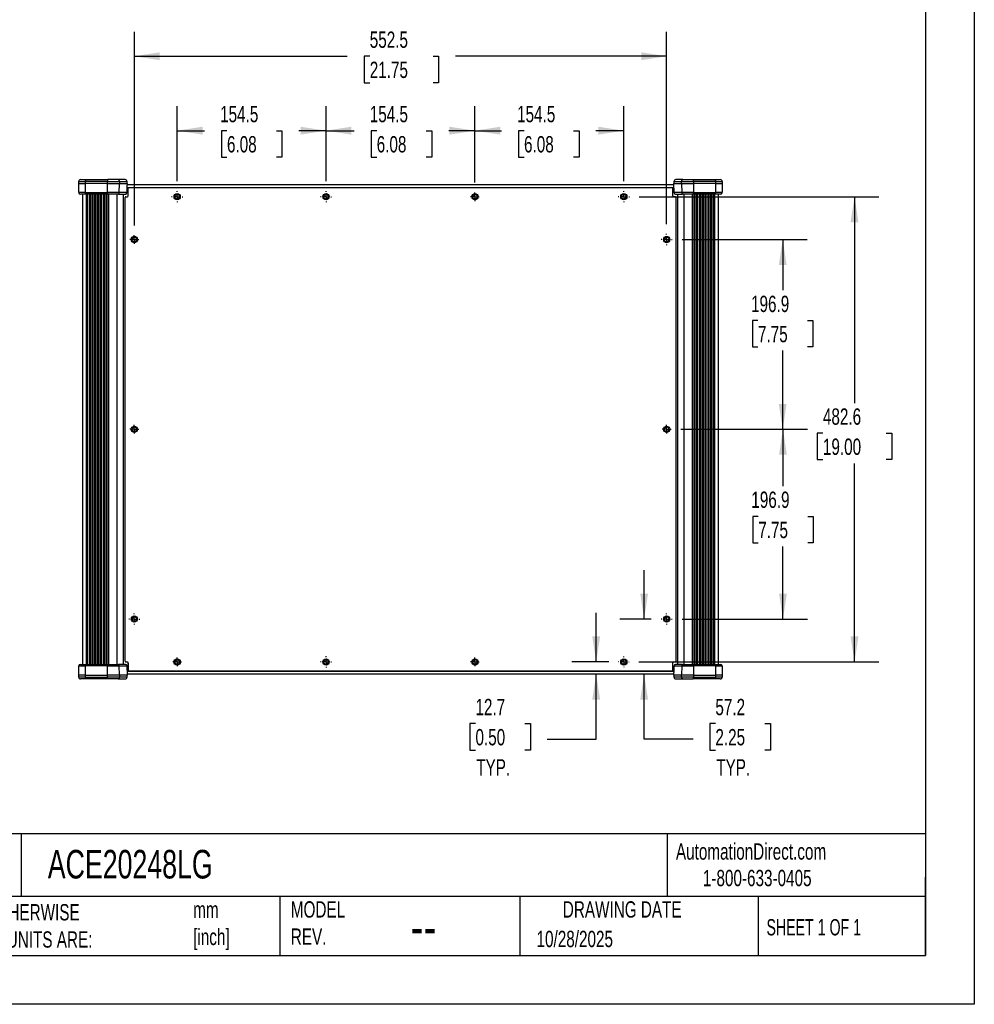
# Model space of a CAD drawing. Header units: millimetres. Extents: x 0 to 2235, y 0 to 1727.
# Tile 4 of 6: x 1244 to 2235, y 0 to 1021. Entities that reach past the tile are written whole.
import ezdxf

# ---------------------------------------------------------------- set-up
doc = ezdxf.new("R2010")
doc.units = ezdxf.units.MM
doc.header["$LTSCALE"] = 8
doc.linetypes.add('CENTERX2', pattern=[20.32, 12.7, -2.54, 2.54, -2.54])
doc.layers.add('CENTER', color=40, linetype='CENTERX2')
doc.layers.add('DIMENSIONS', color=140, linetype='Continuous', lineweight=25)
doc.layers.add('TEXT', color=140, linetype='Continuous', lineweight=25)
doc.styles.add('SLDTEXTSTYLE0', font='TXT', dxfattribs={"width": 0.7})
doc.styles.add('SLDTEXTSTYLE1', font='TXT', dxfattribs={"width": 0.65})
doc.dimstyles.new('SLDDIMSTYLE1', dxfattribs={"dimtxt": 17.264063, "dimasz": 26.416, "dimexe": 0, "dimexo": 0.0625, "dimgap": 4.316016, "dimtad": 0, "dimtih": 1, "dimtoh": 1, "dimdec": 1, "dimrnd": 1e-09, "dimzin": 12, "dimdsep": 46, "dimtxsty": 'SLDTEXTSTYLE0', "dimsah": 1, "dimcen": 0.09, "dimadec": 0, "dimazin": 3, "dimtfac": 1, "dimtdec": 1, "dimtofl": 0, "dimtmove": 0, "dimatfit": 3, "dimfxl": 0, "dimfrac": 2, "dimtolj": 1, "dimtzin": 12, "dimarcsym": 0})
doc.dimstyles.new('SLDDIMSTYLE2', dxfattribs={"dimtxt": 17.264063, "dimasz": 26.416, "dimexe": 0, "dimexo": 0.0625, "dimgap": 4.316016, "dimtad": 0, "dimtih": 1, "dimtoh": 1, "dimdec": 1, "dimrnd": 1e-09, "dimzin": 12, "dimdsep": 46, "dimtxsty": 'SLDTEXTSTYLE0', "dimsah": 1, "dimcen": 0.09, "dimadec": 0, "dimazin": 3, "dimtfac": 1, "dimtdec": 1, "dimtmove": 0, "dimatfit": 0, "dimfxl": 0, "dimfrac": 2, "dimtolj": 1, "dimtzin": 12, "dimarcsym": 0})

# ---------------------------------------------------------------- blocks, each defined once
blk = doc.blocks.new('_D_9')
at = {"layer": 'DIMENSIONS'}
for p, q in [((1407.9, 853.8), (1407.9, 931.7)), ((1562.4, 853.8), (1562.4, 931.7)), ((1407.9, 906.3), (1436.2, 906.3)), ((1459.6, 906.3), (1453.8, 906.3)), ((1453.8, 906.3), (1453.8, 878.9)), ((1510.9, 906.3), (1516.7, 906.3)), ((1516.7, 906.3), (1516.7, 878.9)), ((1562.4, 906.3), (1534.3, 906.3)), ((1453.8, 878.9), (1459.6, 878.9)), ((1516.7, 878.9), (1510.9, 878.9))]:
    blk.add_line(p, q, dxfattribs=at)
for points in [[(1407.9, 906.3), (1434.3, 902.2), (1434.3, 910.4)], [(1562.4, 906.3), (1536, 910.4), (1536, 902.2)]]:
    blk.add_solid(points, dxfattribs=at)
at = {"layer": 'DIMENSIONS', "char_height": 16.93, "attachment_point": 1, "style": 'SLDTEXTSTYLE0'}
for s, insert in [('154.5', (1452.5, 932)), ('6.08', (1459.6, 900.7))]:
    blk.add_mtext(s, dxfattribs=dict(at, insert=insert))
blk = doc.blocks.new('_D_10')
at = {"layer": 'DIMENSIONS'}
for p, q in [((1562.4, 853.8), (1562.4, 931.7)), ((1717, 852.5), (1717, 931.7)), ((1562.4, 906.3), (1591.6, 906.3)), ((1615, 906.3), (1609.2, 906.3)), ((1609.2, 906.3), (1609.2, 878.9)), ((1666.3, 906.3), (1672.1, 906.3)), ((1672.1, 906.3), (1672.1, 878.9)), ((1717, 906.3), (1689.7, 906.3)), ((1609.2, 878.9), (1615, 878.9)), ((1672.1, 878.9), (1666.3, 878.9))]:
    blk.add_line(p, q, dxfattribs=at)
for points in [[(1562.4, 906.3), (1588.8, 902.2), (1588.8, 910.4)], [(1717, 906.3), (1690.5, 910.4), (1690.5, 902.2)]]:
    blk.add_solid(points, dxfattribs=at)
at = {"layer": 'DIMENSIONS', "char_height": 16.93, "attachment_point": 1, "style": 'SLDTEXTSTYLE0'}
for s, insert in [('154.5', (1607.8, 932)), ('6.08', (1615, 900.7))]:
    blk.add_mtext(s, dxfattribs=dict(at, insert=insert))
blk = doc.blocks.new('_D_11')
at = {"layer": 'DIMENSIONS'}
for p, q in [((1717, 852.5), (1717, 931.7)), ((1871.5, 853.8), (1871.5, 931.7)), ((1717, 906.3), (1744.5, 906.3)), ((1767.9, 906.3), (1762.1, 906.3)), ((1762.1, 906.3), (1762.1, 878.9)), ((1819.2, 906.3), (1825, 906.3)), ((1825, 906.3), (1825, 878.9)), ((1871.5, 906.3), (1842.6, 906.3)), ((1762.1, 878.9), (1767.9, 878.9)), ((1825, 878.9), (1819.2, 878.9))]:
    blk.add_line(p, q, dxfattribs=at)
for points in [[(1717, 906.3), (1743.4, 902.2), (1743.4, 910.4)], [(1871.5, 906.3), (1845.1, 910.4), (1845.1, 902.2)]]:
    blk.add_solid(points, dxfattribs=at)
at = {"layer": 'DIMENSIONS', "char_height": 16.93, "attachment_point": 1, "style": 'SLDTEXTSTYLE0'}
for s, insert in [('154.5', (1760.7, 932)), ('6.08', (1767.9, 900.7))]:
    blk.add_mtext(s, dxfattribs=dict(at, insert=insert))
blk = doc.blocks.new('_D_12')
at = {"layer": 'DIMENSIONS'}
for p, q in [((1363.5, 808.1), (1363.5, 1008.9)), ((1915.9, 809.3), (1915.9, 1008.9)), ((1363.5, 983.5), (1584.5, 983.5)), ((1607.8, 983.5), (1602.1, 983.5)), ((1602.1, 983.5), (1602.1, 956.1)), ((1673.5, 983.5), (1679.3, 983.5)), ((1679.3, 983.5), (1679.3, 956.1)), ((1915.9, 983.5), (1696.9, 983.5)), ((1602.1, 956.1), (1607.8, 956.1)), ((1679.3, 956.1), (1673.5, 956.1))]:
    blk.add_line(p, q, dxfattribs=at)
for points in [[(1363.5, 983.5), (1389.9, 979.5), (1389.9, 987.6)], [(1915.9, 983.5), (1889.5, 987.6), (1889.5, 979.5)]]:
    blk.add_solid(points, dxfattribs=at)
at = {"layer": 'DIMENSIONS', "char_height": 16.93, "attachment_point": 1, "style": 'SLDTEXTSTYLE0'}
for s, insert in [('552.5', (1607.8, 1009.2)), ('21.75', (1607.8, 977.9))]:
    blk.add_mtext(s, dxfattribs=dict(at, insert=insert))
blk = doc.blocks.new('_D_13')
at = {"layer": 'DIMENSIONS'}
for p, q in [((1931.9, 793.4), (2061.8, 793.4)), ((2036.4, 793.4), (2036.4, 740.7)), ((2010.7, 709.4), (2004.9, 709.4)), ((2004.9, 709.4), (2004.9, 682)), ((2062, 709.4), (2067.8, 709.4)), ((2067.8, 709.4), (2067.8, 682)), ((2004.9, 682), (2010.7, 682)), ((2036.4, 596.5), (2036.4, 678.1)), ((2067.8, 682), (2062, 682)), ((1930.6, 596.5), (2061.8, 596.5))]:
    blk.add_line(p, q, dxfattribs=at)
for points in [[(2036.4, 793.4), (2032.3, 767), (2040.4, 767)], [(2036.4, 596.5), (2040.4, 622.9), (2032.3, 622.9)]]:
    blk.add_solid(points, dxfattribs=at)
at = {"layer": 'DIMENSIONS', "char_height": 16.93, "attachment_point": 1, "style": 'SLDTEXTSTYLE0'}
for s, insert in [('196.9', (2003.5, 735.1)), ('7.75', (2010.7, 703.8))]:
    blk.add_mtext(s, dxfattribs=dict(at, insert=insert))
blk = doc.blocks.new('_D_14')
at = {"layer": 'DIMENSIONS'}
for p, q in [((1930.6, 596.5), (2062, 596.5)), ((2036.6, 596.5), (2036.6, 537.5)), ((2011, 506.2), (2005.2, 506.2)), ((2005.2, 506.2), (2005.2, 478.7)), ((2062.3, 506.2), (2068.1, 506.2)), ((2068.1, 506.2), (2068.1, 478.7)), ((2005.2, 478.7), (2011, 478.7)), ((2036.6, 399.7), (2036.6, 474.9)), ((2068.1, 478.7), (2062.3, 478.7)), ((1931.9, 399.7), (2062, 399.7))]:
    blk.add_line(p, q, dxfattribs=at)
for points in [[(2036.6, 596.5), (2032.6, 570.1), (2040.7, 570.1)], [(2036.6, 399.7), (2040.7, 426.1), (2032.6, 426.1)]]:
    blk.add_solid(points, dxfattribs=at)
at = {"layer": 'DIMENSIONS', "char_height": 16.93, "attachment_point": 1, "style": 'SLDTEXTSTYLE0'}
for s, insert in [('196.9', (2003.8, 531.9)), ('7.75', (2011, 500.6))]:
    blk.add_mtext(s, dxfattribs=dict(at, insert=insert))
blk = doc.blocks.new('_D_15')
at = {"layer": 'DIMENSIONS'}
for p, q in [((1887.4, 837.8), (2136.3, 837.8)), ((2110.9, 837.8), (2110.9, 623.8)), ((2078.1, 592.5), (2072.3, 592.5)), ((2072.3, 592.5), (2072.3, 565.1)), ((2143.7, 592.5), (2149.5, 592.5)), ((2149.5, 592.5), (2149.5, 565.1)), ((2072.3, 565.1), (2078.1, 565.1)), ((2149.5, 565.1), (2143.7, 565.1)), ((2110.9, 355.2), (2110.9, 561.2)), ((1887.1, 355.2), (2136.3, 355.2))]:
    blk.add_line(p, q, dxfattribs=at)
for points in [[(2110.9, 837.8), (2106.8, 811.4), (2115, 811.4)], [(2110.9, 355.2), (2115, 381.6), (2106.8, 381.6)]]:
    blk.add_solid(points, dxfattribs=at)
at = {"layer": 'DIMENSIONS', "char_height": 16.93, "attachment_point": 1, "style": 'SLDTEXTSTYLE0'}
for s, insert in [('482.6', (2078.1, 618.2)), ('19.00', (2078.1, 586.9))]:
    blk.add_mtext(s, dxfattribs=dict(at, insert=insert))
blk = doc.blocks.new('_D_16')
at = {"layer": 'DIMENSIONS'}
for p, q in [((1892.6, 399.7), (1892.6, 450.5)), ((1900, 399.7), (1867.2, 399.7)), ((1892.6, 275), (1892.6, 342.5)), ((1966.5, 291.2), (1960.8, 291.2)), ((1960.8, 291.2), (1960.8, 263.7)), ((2017.8, 291.2), (2023.6, 291.2)), ((2023.6, 291.2), (2023.6, 263.7)), ((1943.4, 275), (1892.6, 275)), ((1960.8, 263.7), (1966.5, 263.7)), ((2023.6, 263.7), (2017.8, 263.7))]:
    blk.add_line(p, q, dxfattribs=at)
for points in [[(1892.6, 399.7), (1896.6, 426.1), (1888.5, 426.1)], [(1892.6, 342.5), (1888.5, 316.1), (1896.6, 316.1)]]:
    blk.add_solid(points, dxfattribs=at)
at = {"layer": 'DIMENSIONS', "char_height": 16.93, "attachment_point": 1, "style": 'SLDTEXTSTYLE0'}
for s, insert in [('57.2', (1966.5, 316.9)), ('2.25', (1966.5, 285.6)), ('TYP.', (1967.4, 254.3))]:
    blk.add_mtext(s, dxfattribs=dict(at, insert=insert))
blk = doc.blocks.new('_D_17')
at = {"layer": 'DIMENSIONS'}
for p, q in [((1842.8, 355.2), (1842.8, 406)), ((1855.8, 355.2), (1817.4, 355.2)), ((1842.8, 275), (1842.8, 342.5)), ((1717.5, 291.2), (1711.7, 291.2)), ((1711.7, 291.2), (1711.7, 263.7)), ((1768.8, 291.2), (1774.6, 291.2)), ((1774.6, 291.2), (1774.6, 263.7)), ((1792, 275), (1842.8, 275)), ((1711.7, 263.7), (1717.5, 263.7)), ((1774.6, 263.7), (1768.8, 263.7))]:
    blk.add_line(p, q, dxfattribs=at)
for points in [[(1842.8, 355.2), (1846.9, 381.6), (1838.7, 381.6)], [(1842.8, 342.5), (1838.7, 316.1), (1846.9, 316.1)]]:
    blk.add_solid(points, dxfattribs=at)
at = {"layer": 'DIMENSIONS', "char_height": 16.93, "attachment_point": 1, "style": 'SLDTEXTSTYLE0'}
for s, insert in [('12.7', (1717.5, 316.9)), ('0.50', (1717.5, 285.6)), ('TYP.', (1718.3, 254.3))]:
    blk.add_mtext(s, dxfattribs=dict(at, insert=insert))
blk = doc.blocks.new('SW_CENTERMARKSYMBOL_2')
at = {"layer": 'CENTER', "color": 0}
for p, q in [((-5.08, 0), (-5.7912, 0)), ((0, 0), (-2.54, 0)), ((0, 5.08), (0, 5.7912)), ((0, 0), (0, 2.54)), ((0, 0), (0, -2.54)), ((0, 0), (2.54, 0)), ((5.08, 0), (5.7912, 0)), ((0, -5.08), (0, -5.7912))]:
    blk.add_line(p, q, dxfattribs=at)
blk = doc.blocks.new('SW_CENTERMARKSYMBOL_3')
at = {"layer": 'CENTER', "color": 0}
for p, q in [((-2.54, 0), (-4.52374, 0)), ((0, 0), (-2.54, 0)), ((0, 2.54), (0, 4.52374)), ((0, 0), (0, 2.54)), ((0, 0), (0, -2.54)), ((0, 0), (2.54, 0)), ((2.54, 0), (4.52374, 0)), ((0, -2.54), (0, -4.52374))]:
    blk.add_line(p, q, dxfattribs=at)
blk = doc.blocks.new('SW_CENTERMARKSYMBOL_4')
at = {"layer": 'CENTER', "color": 0}
for p, q in [((-5.08, 0), (-5.7912, 0)), ((0, 0), (-2.54, 0)), ((0, 5.08), (0, 5.7912)), ((0, 0), (0, 2.54)), ((0, 0), (0, -2.54)), ((0, 0), (2.54, 0)), ((5.08, 0), (5.7912, 0)), ((0, -5.08), (0, -5.7912))]:
    blk.add_line(p, q, dxfattribs=at)
blk = doc.blocks.new('SW_CENTERMARKSYMBOL_5')
at = {"layer": 'CENTER', "color": 0}
for p, q in [((-2.54, 0), (-4.52374, 0)), ((0, 0), (-2.54, 0)), ((0, 2.54), (0, 4.52374)), ((0, 0), (0, 2.54)), ((0, 0), (0, -2.54)), ((0, 0), (2.54, 0)), ((2.54, 0), (4.52374, 0)), ((0, -2.54), (0, -4.52374))]:
    blk.add_line(p, q, dxfattribs=at)
blk = doc.blocks.new('SW_CENTERMARKSYMBOL_6')
at = {"layer": 'CENTER', "color": 0}
for p, q in [((-2.54, 0), (-4.52374, 0)), ((0, 0), (-2.54, 0)), ((0, 2.54), (0, 4.52374)), ((0, 0), (0, 2.54)), ((0, 0), (0, -2.54)), ((0, 0), (2.54, 0)), ((2.54, 0), (4.52374, 0)), ((0, -2.54), (0, -4.52374))]:
    blk.add_line(p, q, dxfattribs=at)
blk = doc.blocks.new('SW_CENTERMARKSYMBOL_7')
at = {"layer": 'CENTER', "color": 0}
for p, q in [((-5.08, 0), (-5.7912, 0)), ((0, 0), (-2.54, 0)), ((0, 5.08), (0, 5.7912)), ((0, 0), (0, 2.54)), ((0, 0), (0, -2.54)), ((0, 0), (2.54, 0)), ((5.08, 0), (5.7912, 0)), ((0, -5.08), (0, -5.7912))]:
    blk.add_line(p, q, dxfattribs=at)
blk = doc.blocks.new('SW_CENTERMARKSYMBOL_8')
at = {"layer": 'CENTER', "color": 0}
for p, q in [((-2.54, 0), (-4.52374, 0)), ((0, 0), (-2.54, 0)), ((0, 2.54), (0, 4.52374)), ((0, 0), (0, 2.54)), ((0, 0), (0, -2.54)), ((0, 0), (2.54, 0)), ((2.54, 0), (4.52374, 0)), ((0, -2.54), (0, -4.52374))]:
    blk.add_line(p, q, dxfattribs=at)
blk = doc.blocks.new('SW_CENTERMARKSYMBOL_9')
at = {"layer": 'CENTER', "color": 0}
for p, q in [((-5.08, 0), (-5.7912, 0)), ((0, 0), (-2.54, 0)), ((0, 5.08), (0, 5.7912)), ((0, 0), (0, 2.54)), ((0, 0), (0, -2.54)), ((0, 0), (2.54, 0)), ((5.08, 0), (5.7912, 0)), ((0, -5.08), (0, -5.7912))]:
    blk.add_line(p, q, dxfattribs=at)
blk = doc.blocks.new('SW_CENTERMARKSYMBOL_10')
at = {"layer": 'CENTER', "color": 0}
for p, q in [((-5.08, 0), (-5.7912, 0)), ((0, 0), (-2.54, 0)), ((0, 5.08), (0, 5.7912)), ((0, 0), (0, 2.54)), ((0, 0), (0, -2.54)), ((0, 0), (2.54, 0)), ((5.08, 0), (5.7912, 0)), ((0, -5.08), (0, -5.7912))]:
    blk.add_line(p, q, dxfattribs=at)
blk = doc.blocks.new('SW_CENTERMARKSYMBOL_11')
at = {"layer": 'CENTER', "color": 0}
for p, q in [((-2.54, 0), (-4.52374, 0)), ((0, 0), (-2.54, 0)), ((0, 2.54), (0, 4.52374)), ((0, 0), (0, 2.54)), ((0, 0), (0, -2.54)), ((0, 0), (2.54, 0)), ((2.54, 0), (4.52374, 0)), ((0, -2.54), (0, -4.52374))]:
    blk.add_line(p, q, dxfattribs=at)
blk = doc.blocks.new('SW_CENTERMARKSYMBOL_12')
at = {"layer": 'CENTER', "color": 0}
for p, q in [((-2.54, 0), (-4.52374, 0)), ((0, 0), (-2.54, 0)), ((0, 2.54), (0, 4.52374)), ((0, 0), (0, 2.54)), ((0, 0), (0, -2.54)), ((0, 0), (2.54, 0)), ((2.54, 0), (4.52374, 0)), ((0, -2.54), (0, -4.52374))]:
    blk.add_line(p, q, dxfattribs=at)
blk = doc.blocks.new('SW_CENTERMARKSYMBOL_13')
at = {"layer": 'CENTER', "color": 0}
for p, q in [((-5.08, 0), (-5.7912, 0)), ((0, 0), (-2.54, 0)), ((0, 5.08), (0, 5.7912)), ((0, 0), (0, 2.54)), ((0, 0), (0, -2.54)), ((0, 0), (2.54, 0)), ((5.08, 0), (5.7912, 0)), ((0, -5.08), (0, -5.7912))]:
    blk.add_line(p, q, dxfattribs=at)
blk = doc.blocks.new('SW_CENTERMARKSYMBOL_14')
at = {"layer": 'CENTER', "color": 0}
for p, q in [((-5.08, 0), (-5.7912, 0)), ((0, 0), (-2.54, 0)), ((0, 5.08), (0, 5.7912)), ((0, 0), (0, 2.54)), ((0, 0), (0, -2.54)), ((0, 0), (2.54, 0)), ((5.08, 0), (5.7912, 0)), ((0, -5.08), (0, -5.7912))]:
    blk.add_line(p, q, dxfattribs=at)
blk = doc.blocks.new('SW_CENTERMARKSYMBOL_15')
at = {"layer": 'CENTER', "color": 0}
for p, q in [((-5.08, 0), (-5.5118, 0)), ((0, 0), (-2.54, 0)), ((0, 5.08), (0, 5.5118)), ((0, 0), (0, 2.54)), ((0, 0), (0, -2.54)), ((0, 0), (2.54, 0)), ((5.08, 0), (5.5118, 0)), ((0, -5.08), (0, -5.5118))]:
    blk.add_line(p, q, dxfattribs=at)

msp = doc.modelspace()

# ---------------------------------------------------------------- linework, layer by layer
at = {"color": 7, "linetype": 'Continuous'}
for p, q in [((2235.22, 1727.22), (2235.22, 0.02)), ((2235.22, 0.02), (0.02, 0.02))]:
    msp.add_line(p, q, dxfattribs=at)
for p, q in [((1305.78, 853.53), (1312.53, 853.53)), ((1305.78, 851.53), (1305.78, 853.53)), ((1305.95, 842.01), (1305.78, 851.53)), ((1305.78, 851.53), (1312.53, 851.53)), ((1307.78, 855.53), (1313.05, 855.53)), ((1312.53, 853.53), (1312.53, 851.53)), ((1335.56, 853.53), (1312.53, 853.53)), ((1335.56, 851.53), (1312.53, 851.53)), ((1312.53, 851.53), (1312.57, 842.01)), ((1313.05, 855.53), (1336.08, 855.53)), ((1335.56, 853.53), (1347.92, 853.53)), ((1335.56, 851.53), (1335.56, 853.53)), ((1335.56, 851.53), (1347.92, 851.53)), ((1335.6, 842.01), (1335.56, 851.53)), ((1346.68, 855.53), (1336.08, 855.53)), ((1353.98, 855.53), (1346.68, 855.53)), ((1347.82, 842.01), (1347.92, 851.53)), ((1347.92, 853.53), (1347.92, 851.53)), ((1347.92, 853.53), (1355.98, 853.53)), ((1347.92, 851.53), (1355.9, 851.53)), ((1355.88, 850.52), (1923.51, 850.52)), ((1355.9, 851.53), (1355.98, 851.53)), ((1355.98, 851.53), (1355.98, 853.53)), ((1923.4, 853.53), (1923.4, 851.53)), ((1923.4, 853.53), (1931.47, 853.53)), ((1923.4, 851.53), (1923.49, 851.53)), ((1923.49, 851.53), (1931.47, 851.53)), ((1923.67, 842.01), (1923.49, 851.53)), ((1932.7, 855.53), (1925.4, 855.53)), ((1931.47, 851.53), (1931.47, 853.53)), ((1931.47, 853.53), (1943.83, 853.53)), ((1931.47, 851.53), (1943.83, 851.53)), ((1931.47, 851.53), (1931.57, 842.01)), ((1932.7, 855.53), (1943.31, 855.53)), ((1943.31, 855.53), (1966.34, 855.53)), ((1943.83, 851.53), (1943.78, 842.01)), ((1943.83, 853.53), (1943.83, 851.53)), ((1966.86, 853.53), (1943.83, 853.53)), ((1966.86, 851.53), (1943.83, 851.53)), ((1966.34, 855.53), (1971.6, 855.53)), ((1966.81, 842.01), (1966.86, 851.53)), ((1966.86, 851.53), (1966.86, 853.53)), ((1966.86, 853.53), (1973.6, 853.53)), ((1966.86, 851.53), (1973.6, 851.53)), ((1973.6, 851.53), (1973.43, 842.01)), ((1973.6, 853.53), (1973.6, 851.53)), ((1312.57, 842.01), (1305.95, 842.01)), ((1312.96, 840.53), (1307.45, 840.53)), ((1309.88, 352.5), (1309.88, 840.53)), ((1312.57, 842.01), (1335.6, 842.01)), ((1335.99, 840.53), (1312.96, 840.53)), ((1313.59, 840.53), (1313.59, 352.5)), ((1315.04, 352.5), (1315.04, 840.53)), ((1316.49, 840.53), (1316.49, 352.5)), ((1317.94, 352.5), (1317.94, 840.53)), ((1319.39, 840.53), (1319.39, 352.5)), ((1320.83, 352.5), (1320.83, 840.53)), ((1322.28, 840.53), (1322.28, 352.5)), ((1323.73, 352.5), (1323.73, 840.53)), ((1325.18, 840.53), (1325.18, 352.5)), ((1326.63, 352.5), (1326.63, 840.53)), ((1328.08, 840.53), (1328.08, 352.5)), ((1329.53, 352.5), (1329.53, 840.53)), ((1330.98, 840.53), (1330.98, 352.5)), ((1332.43, 352.5), (1332.43, 840.53)), ((1333.87, 840.53), (1333.87, 352.5)), ((1335.32, 352.5), (1335.32, 840.53)), ((1347.82, 842.01), (1335.6, 842.01)), ((1346.89, 840.53), (1335.99, 840.53)), ((1336.62, 840.53), (1336.62, 352.5)), ((1345.39, 840.53), (1345.39, 352.5)), ((1346.89, 840.53), (1354.22, 840.53)), ((1355.71, 842.01), (1347.82, 842.01)), ((1351.88, 840.53), (1351.88, 352.5)), ((1354.74, 837.82), (1356.32, 837.82)), ((1355.82, 847.43), (1923.57, 847.43)), ((1357.12, 838.61), (1357.12, 846.55)), ((1357.12, 838.59), (1357.12, 844.17)), ((1357.12, 844.17), (1357.12, 844.17)), ((1357.91, 847.34), (1921.47, 847.34)), ((1922.27, 838.61), (1922.27, 846.55)), ((1922.27, 844.17), (1922.27, 844.17)), ((1922.27, 838.59), (1922.27, 844.17)), ((1924.65, 837.82), (1923.06, 837.82)), ((1931.57, 842.01), (1923.67, 842.01)), ((1925.17, 840.53), (1932.5, 840.53)), ((1927.5, 352.5), (1927.5, 840.53)), ((1943.78, 842.01), (1931.57, 842.01)), ((1943.39, 840.53), (1932.5, 840.53)), ((1934, 352.5), (1934, 840.53)), ((1942.76, 352.5), (1942.76, 840.53)), ((1966.42, 840.53), (1943.39, 840.53)), ((1943.78, 842.01), (1966.81, 842.01)), ((1944.06, 840.53), (1944.06, 352.5)), ((1945.51, 352.5), (1945.51, 840.53)), ((1946.96, 840.53), (1946.96, 352.5)), ((1948.41, 352.5), (1948.41, 840.53)), ((1949.86, 840.53), (1949.86, 352.5)), ((1951.31, 352.5), (1951.31, 840.53)), ((1952.75, 840.53), (1952.75, 352.5)), ((1954.2, 352.5), (1954.2, 840.53)), ((1955.65, 840.53), (1955.65, 352.5)), ((1957.1, 352.5), (1957.1, 840.53)), ((1958.55, 840.53), (1958.55, 352.5)), ((1960, 352.5), (1960, 840.53)), ((1961.45, 840.53), (1961.45, 352.5)), ((1962.9, 352.5), (1962.9, 840.53)), ((1964.35, 840.53), (1964.35, 352.5)), ((1965.79, 352.5), (1965.79, 840.53)), ((1971.93, 840.53), (1966.42, 840.53)), ((1973.43, 842.01), (1966.81, 842.01)), ((1969.5, 840.53), (1969.5, 352.5)), ((1353.94, 356.01), (1353.94, 837.02)), ((1925.44, 837.02), (1925.44, 356.01)), ((1305.78, 341.5), (1305.95, 351.03)), ((1305.95, 351.03), (1312.57, 351.03)), ((1307.45, 352.5), (1312.96, 352.5)), ((1312.57, 351.03), (1312.53, 341.5)), ((1335.6, 351.03), (1312.57, 351.03)), ((1312.96, 352.5), (1335.99, 352.5)), ((1335.56, 341.5), (1335.6, 351.03)), ((1335.6, 351.03), (1347.82, 351.03)), ((1335.99, 352.5), (1346.89, 352.5)), ((1354.22, 352.5), (1346.89, 352.5)), ((1347.92, 341.5), (1347.82, 351.03)), ((1347.82, 351.03), (1355.71, 351.03)), ((1354.74, 355.22), (1356.32, 355.22)), ((1355.71, 351.03), (1355.9, 341.5)), ((1357.12, 348.87), (1357.12, 354.44)), ((1357.12, 354.42), (1357.12, 346.49)), ((1357.12, 348.87), (1357.12, 348.87)), ((1922.27, 348.87), (1922.27, 354.44)), ((1922.27, 346.49), (1922.27, 354.42)), ((1922.27, 348.87), (1922.27, 348.87)), ((1923.06, 355.22), (1924.65, 355.22)), ((1923.67, 351.03), (1931.57, 351.03)), ((1932.5, 352.5), (1925.17, 352.5)), ((1931.57, 351.03), (1931.47, 341.5)), ((1931.57, 351.03), (1943.78, 351.03)), ((1932.5, 352.5), (1943.39, 352.5)), ((1943.39, 352.5), (1966.42, 352.5)), ((1943.78, 351.03), (1943.83, 341.5)), ((1966.81, 351.03), (1943.78, 351.03)), ((1966.42, 352.5), (1971.93, 352.5)), ((1966.86, 341.5), (1966.81, 351.03)), ((1966.81, 351.03), (1973.43, 351.03)), ((1973.43, 351.03), (1973.6, 341.5)), ((1305.78, 339.5), (1305.78, 341.5)), ((1312.53, 341.5), (1305.78, 341.5)), ((1312.53, 339.5), (1305.78, 339.5)), ((1313.05, 337.5), (1307.78, 337.5)), ((1312.53, 341.5), (1335.56, 341.5)), ((1312.53, 341.5), (1312.53, 339.5)), ((1312.53, 339.5), (1335.56, 339.5)), ((1336.08, 337.5), (1313.05, 337.5)), ((1335.56, 339.5), (1335.56, 341.5)), ((1347.92, 341.5), (1335.56, 341.5)), ((1347.92, 339.5), (1335.56, 339.5)), ((1346.68, 337.5), (1336.08, 337.5)), ((1346.68, 337.5), (1353.98, 337.5)), ((1347.92, 341.5), (1347.92, 339.5)), ((1355.89, 341.5), (1347.92, 341.5)), ((1355.98, 339.5), (1347.92, 339.5)), ((1355.82, 345.6), (1923.57, 345.6)), ((1923.51, 342.52), (1355.88, 342.52)), ((1355.98, 341.5), (1355.89, 341.5)), ((1355.98, 339.5), (1355.98, 341.5)), ((1921.47, 345.69), (1357.91, 345.69)), ((1923.4, 341.5), (1923.4, 339.5)), ((1923.49, 341.5), (1923.4, 341.5)), ((1931.47, 339.5), (1923.4, 339.5)), ((1931.47, 341.5), (1923.49, 341.5)), ((1925.4, 337.5), (1932.7, 337.5)), ((1931.47, 339.5), (1931.47, 341.5)), ((1943.83, 341.5), (1931.47, 341.5)), ((1943.83, 339.5), (1931.47, 339.5)), ((1932.7, 337.5), (1943.31, 337.5)), ((1966.34, 337.5), (1943.31, 337.5)), ((1943.83, 341.5), (1943.83, 339.5)), ((1943.83, 341.5), (1966.86, 341.5)), ((1943.83, 339.5), (1966.86, 339.5)), ((1971.6, 337.5), (1966.34, 337.5)), ((1966.86, 339.5), (1966.86, 341.5)), ((1973.6, 341.5), (1966.86, 341.5)), ((1973.6, 339.5), (1966.86, 339.5)), ((1973.6, 341.5), (1973.6, 339.5))]:
    msp.add_line(p, q)
for centre, radius in [((1407.92, 837.82), 3.25), ((1407.92, 837.82), 2.41), ((1562.43, 837.82), 3.25), ((1562.43, 837.82), 2.41), ((1716.95, 837.82), 3.25), ((1716.95, 837.82), 2.41), ((1871.47, 837.82), 3.25), ((1871.47, 837.82), 2.41), ((1363.47, 793.37), 3.25), ((1363.47, 793.37), 2.41), ((1915.92, 793.37), 3.25), ((1915.92, 793.37), 2.41), ((1363.47, 596.52), 3.25), ((1363.47, 596.52), 2.41), ((1915.92, 596.52), 3.25), ((1915.92, 596.52), 2.41), ((1363.47, 399.67), 3.25), ((1363.47, 399.67), 2.41), ((1915.92, 399.67), 3.25), ((1915.92, 399.67), 2.41), ((1407.92, 355.22), 3.25), ((1407.92, 355.22), 2.41), ((1562.43, 355.22), 3.25), ((1562.43, 355.22), 2.41), ((1716.95, 355.22), 3.25), ((1716.95, 355.22), 2.41), ((1871.47, 355.22), 3.25), ((1871.47, 355.22), 2.41)]:
    msp.add_circle(centre, radius)
for centre, radius, start, end in [((1307.78, 853.53), 2, 90, 180), ((1314.85, 854), 2.37, 139.60931, 191.36905), ((1337.88, 854), 2.37, 139.60931, 191.36906), ((1353.98, 853.53), 2, 0, 90), ((1925.4, 853.53), 2, 90, 180), ((1941.51, 854), 2.37, 348.63095, 40.39069), ((1964.54, 854), 2.37, 348.63095, 40.39069), ((1971.6, 853.53), 2, 360, 90), ((1307.45, 842.03), 1.5, 181, 270), ((1314.28, 841.67), 1.74, 168.8058, 220.70472), ((1337.31, 841.67), 1.74, 168.8058, 220.70472), ((1354.74, 837.02), 0.794, 90, 180), ((1354.22, 842.03), 1.5, 270, 0), ((1354.21, 842.03), 1.5, 270.14429, 359.1504), ((1356.32, 838.61), 0.794, 270, 0), ((1357.91, 846.55), 0.794, 90, 180), ((1921.47, 846.55), 0.794, 0, 90), ((1923.06, 838.61), 0.794, 180, 270), ((1925.17, 842.03), 1.5, 180.8496, 269.85571), ((1925.17, 842.03), 1.5, 181.13026, 270), ((1924.65, 837.02), 0.794, 0, 90), ((1942.07, 841.67), 1.74, 319.29528, 11.1942), ((1965.1, 841.67), 1.74, 319.29528, 11.1942), ((1971.93, 842.03), 1.5, 270, 359), ((1307.45, 351), 1.5, 90, 179), ((1314.28, 351.36), 1.74, 139.29528, 191.1942), ((1337.31, 351.36), 1.74, 139.29528, 191.1942), ((1354.74, 356.01), 0.794, 180, 270), ((1354.22, 351), 1.5, 0, 90), ((1354.21, 351), 1.5, 0.8496, 89.85571), ((1356.32, 354.42), 0.794, 0, 90), ((1923.06, 354.42), 0.794, 90, 180), ((1925.17, 351), 1.5, 90, 178.92502), ((1925.17, 351), 1.5, 90.14429, 179.1504), ((1924.65, 356.01), 0.794, 270, 0), ((1942.07, 351.36), 1.74, 348.8058, 40.70472), ((1965.1, 351.36), 1.74, 348.8058, 40.70472), ((1971.93, 351), 1.5, 1, 90), ((1307.78, 339.5), 2, 180, 270), ((1314.85, 339.03), 2.37, 168.63095, 220.39069), ((1337.88, 339.03), 2.37, 168.63095, 220.39069), ((1353.98, 339.5), 2, 270, 0), ((1357.91, 346.49), 0.794, 180, 270), ((1921.47, 346.49), 0.794, 270, 0), ((1925.4, 339.5), 2, 180, 270), ((1941.51, 339.03), 2.37, 319.60931, 11.36906), ((1964.54, 339.03), 2.37, 319.60931, 11.36905), ((1971.6, 339.5), 2, 270, 0)]:
    msp.add_arc(centre, radius, start, end)
for points, knots in [([(1346.68, 855.53), (1346.84, 855.53), (1347.01, 855.48), (1347.3, 855.28), (1347.44, 855.13), (1347.67, 854.76), (1347.76, 854.54), (1347.89, 854.06), (1347.92, 853.79), (1347.92, 853.53)], [0, 0, 0, 0, 0.25, 0.25, 0.5, 0.5, 0.75, 0.75, 1, 1, 1, 1]), ([(1355.9, 851.53), (1355.88, 850.78), (1355.85, 849.2), (1355.79, 846.02), (1355.74, 843.59), (1355.71, 842.01)], [0, 0, 0, 0, 0.2361234, 0.5000112, 1, 1, 1, 1]), ([(1931.47, 853.53), (1931.47, 853.79), (1931.5, 854.06), (1931.62, 854.54), (1931.71, 854.76), (1931.94, 855.13), (1932.08, 855.28), (1932.38, 855.48), (1932.54, 855.53), (1932.7, 855.53)], [0, 0, 0, 0, 0.25, 0.25, 0.5, 0.5, 0.75, 0.75, 1, 1, 1, 1]), ([(1346.89, 840.53), (1347.01, 840.53), (1347.13, 840.57), (1347.35, 840.72), (1347.45, 840.83), (1347.62, 841.1), (1347.69, 841.26), (1347.79, 841.62), (1347.81, 841.81), (1347.82, 842.01)], [0, 0, 0, 0, 0.25, 0.25, 0.5, 0.5, 0.75, 0.75, 1, 1, 1, 1]), ([(1931.57, 842.01), (1931.57, 841.81), (1931.6, 841.62), (1931.69, 841.26), (1931.76, 841.1), (1931.93, 840.83), (1932.03, 840.72), (1932.26, 840.57), (1932.38, 840.53), (1932.5, 840.53)], [0, 0, 0, 0, 0.25, 0.25, 0.5, 0.5, 0.75, 0.75, 1, 1, 1, 1]), ([(1347.82, 351.03), (1347.81, 351.22), (1347.79, 351.41), (1347.69, 351.77), (1347.62, 351.93), (1347.45, 352.21), (1347.35, 352.32), (1347.13, 352.46), (1347.01, 352.5), (1346.89, 352.5)], [0, 0, 0, 0, 0.25, 0.25, 0.5, 0.5, 0.75, 0.75, 1, 1, 1, 1]), ([(1923.49, 341.5), (1923.5, 342.25), (1923.53, 343.84), (1923.6, 347.01), (1923.64, 349.44), (1923.67, 351.03)], [0, 0, 0, 0, 0.2361234, 0.5000112, 1, 1, 1, 1]), ([(1932.5, 352.5), (1932.38, 352.5), (1932.26, 352.46), (1932.03, 352.32), (1931.93, 352.21), (1931.76, 351.93), (1931.69, 351.77), (1931.6, 351.41), (1931.57, 351.22), (1931.57, 351.03)], [0, 0, 0, 0, 0.25, 0.25, 0.5, 0.5, 0.75, 0.75, 1, 1, 1, 1]), ([(1347.92, 339.5), (1347.92, 339.24), (1347.89, 338.98), (1347.76, 338.49), (1347.67, 338.27), (1347.44, 337.9), (1347.3, 337.75), (1347.01, 337.55), (1346.84, 337.5), (1346.68, 337.5)], [0, 0, 0, 0, 0.25, 0.25, 0.5, 0.5, 0.75, 0.75, 1, 1, 1, 1]), ([(1932.7, 337.5), (1932.54, 337.5), (1932.38, 337.55), (1932.08, 337.75), (1931.94, 337.9), (1931.71, 338.27), (1931.62, 338.49), (1931.5, 338.98), (1931.47, 339.24), (1931.47, 339.5)], [0, 0, 0, 0, 0.25, 0.25, 0.5, 0.5, 0.75, 0.75, 1, 1, 1, 1])]:
    msp.add_open_spline(points, degree=3, knots=knots)
for points in [[(1355.71, 842.01), (1355.72, 842.01), (1355.72, 842), (1355.72, 842)], [(1923.67, 842), (1923.67, 842), (1923.67, 842.01), (1923.67, 842.01)], [(1355.72, 351.03), (1355.72, 351.03), (1355.72, 351.03), (1355.71, 351.03)], [(1923.67, 351.03), (1923.67, 351.03), (1923.67, 351.03), (1923.67, 351.03)]]:
    msp.add_open_spline(points, degree=3)
at = {"layer": 'TEXT'}
for p, q in [((2184.4, 1676.4), (2184.4, 50.8)), ((2184.4, 177.01), (50.8, 177.01)), ((1246.07, 177.01), (1246.07, 111.76)), ((1916.6, 177.01), (1916.6, 111.76)), ((2184.4, 50.8), (2184.4, 132.08)), ((2184.4, 111.76), (50.8, 111.76)), ((1514.41, 111.76), (1514.41, 50.8)), ((1763.72, 111.76), (1763.72, 50.8)), ((2010.79, 111.76), (2010.79, 50.8)), ((50.8, 50.8), (2184.4, 50.8))]:
    msp.add_line(p, q, dxfattribs=at)

# ---------------------------------------------------------------- block references
at = {"layer": 'CENTER'}
for name, p in [('SW_CENTERMARKSYMBOL_9', (1407.92, 837.82)), ('SW_CENTERMARKSYMBOL_7', (1562.43, 837.82)), ('SW_CENTERMARKSYMBOL_5', (1716.95, 837.82)), ('SW_CENTERMARKSYMBOL_4', (1871.47, 837.82)), ('SW_CENTERMARKSYMBOL_3', (1363.47, 793.37)), ('SW_CENTERMARKSYMBOL_2', (1915.92, 793.37)), ('SW_CENTERMARKSYMBOL_11', (1363.47, 596.52)), ('SW_CENTERMARKSYMBOL_12', (1915.92, 596.52)), ('SW_CENTERMARKSYMBOL_13', (1363.47, 399.67)), ('SW_CENTERMARKSYMBOL_14', (1915.92, 399.67)), ('SW_CENTERMARKSYMBOL_8', (1407.92, 355.22)), ('SW_CENTERMARKSYMBOL_10', (1562.43, 355.22)), ('SW_CENTERMARKSYMBOL_6', (1716.95, 355.22)), ('SW_CENTERMARKSYMBOL_15', (1871.47, 355.22))]:
    msp.add_blockref(name, p, dxfattribs=at)

# ---------------------------------------------------------------- texts
at = {"color": 179, "linetype": 'Continuous', "lineweight": 18, "char_height": 16.9333, "attachment_point": 1, "style": 'SLDTEXTSTYLE0'}
for s, insert in [('AutomationDirect.com', (1925.56, 167.01)), ('1-800-633-0405', (1953.53, 139.5))]:
    msp.add_mtext(s, dxfattribs=dict(at, insert=insert))
at = {"layer": 'TEXT'}
for s, insert, char_height, attachment_point, style in [('ACE20248LG', (1273.66, 160.19), 29.633, 1, 'SLDTEXTSTYLE0'), ('UNLESS OTHERWISE ^JSPECIFIED UNITS ARE:', (1142.95, 103.97), 16.9333, 1, 'SLDTEXTSTYLE0'), ('mm^J[inch]', (1424.51, 106.63), 16.933, 1, 'SLDTEXTSTYLE0'), ('MODEL ^JREV.', (1525.87, 106.91), 16.9333, 1, 'SLDTEXTSTYLE0'), ('DRAWING DATE', (1869.8, 106.91), 16.9333, 2, 'SLDTEXTSTYLE0'), ('SHEET 1 OF 1', (2019.53, 88.41), 16.9333, 1, 'SLDTEXTSTYLE1'), ('--', (1650.38, 101.87), 42.333, 1, 'SLDTEXTSTYLE0'), ('10/28/2025', (1780.9, 76.29), 16.933, 1, 'SLDTEXTSTYLE0')]:
    msp.add_mtext(s, dxfattribs=dict(at, insert=insert, char_height=char_height, attachment_point=attachment_point, style=style))

# ---------------------------------------------------------------- dimensions: what is measured, and where the dimension line sits
at = {"layer": 'DIMENSIONS'}
for base, p1, p2, picture, middle in [((1915.91719324, 983.53521815), (1363.46719324, 797.89045815), (1915.91719324, 799.15791815), '_D_12', (1640.68097101, 983.53521815)), ((1562.43, 906.3), (1407.92, 843.61), (1562.43, 843.61), '_D_9', (1485.28, 906.3)), ((1716.95, 906.3), (1562.43, 843.61), (1716.95, 842.34), '_D_10', (1640.68, 906.3)), ((1871.47, 906.3), (1716.95, 842.34), (1871.47, 843.61), '_D_11', (1793.54, 906.3))]:
    dim = msp.add_linear_dim(base=base, p1=p1, p2=p2, dimstyle='SLDDIMSTYLE1', dxfattribs=at)
    dim.commit()
    dim.dimension.update_dxf_attribs({"geometry": picture, "text_midpoint": middle, "dimtype": 160})
for base, p1, p2, picture, middle in [((2110.9, 355.22), (1877.26, 837.82), (1876.98, 355.22), '_D_15', (2110.9, 592.52)), ((2036.36147982, 793.36671815), (1920.44093324, 596.51671815), (1921.70839324, 793.36671815), '_D_13', (2036.36147982, 709.4112207)), ((2036.6178546, 399.66671815), (1920.44093324, 596.51671815), (1921.70839324, 399.66671815), '_D_14', (2036.6178546, 506.16180217))]:
    dim = msp.add_linear_dim(base=base, p1=p1, p2=p2, angle=90, dimstyle='SLDDIMSTYLE1', dxfattribs=at)
    dim.commit()
    dim.dimension.update_dxf_attribs({"geometry": picture, "text_midpoint": middle, "dimtype": 160})
for base, p1, p2, picture, middle in [((1892.55762022, 342.51671815), (1910.12599324, 399.66671815), (1942.76455784, 342.51671815), '_D_16', (1892.55762022, 275.028519)), ((1842.81, 342.52), (1865.96, 355.22), (1942.76, 342.52), '_D_17', (1842.81, 275.03))]:
    dim = msp.add_linear_dim(base=base, p1=p1, p2=p2, angle=90, text='<>\\PTYP.', dimstyle='SLDDIMSTYLE2', dxfattribs=at)
    dim.commit()
    dim.dimension.update_dxf_attribs({"geometry": picture, "text_midpoint": middle, "dimtype": 160})

doc.saveas('drawing.dxf')
